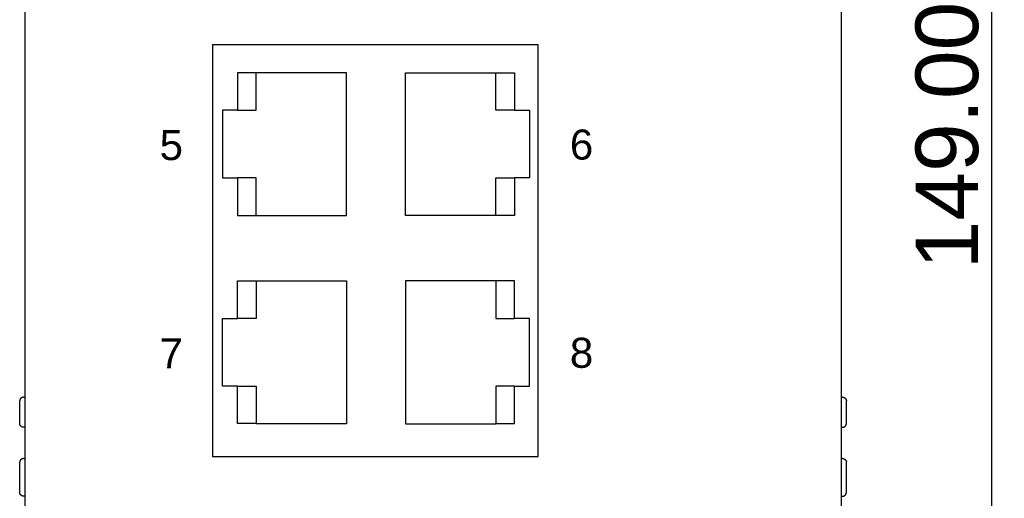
# Model space of a CAD drawing. Extents: x 5634 to 6145, y -878 to -510.
# Tile 4 of 28: x 5709 to 5787, y -702 to -663. Entities that reach past the tile are written whole.
import ezdxf

# ---------------------------------------------------------------- set-up
doc = ezdxf.new("R2010")
doc.units = 0
doc.header["$MEASUREMENT"] = 0
doc.header["$PDSIZE"] = -1
doc.layers.get('0').update_dxf_attribs({"linetype": 'CONTINUOUS'})
doc.layers.get('DEFPOINTS').update_dxf_attribs({"linetype": 'CONTINUOUS'})
doc.layers.add('0-0-9300-003', color=7, linetype='CONTINUOUS')
doc.styles.get("Standard").update_dxf_attribs({"font": 'txt.shx', "bigfont": 'lsp.shx'})
doc.styles.add('STYLE2', font='arial.ttf')
doc.dimstyles.get("Standard").update_dxf_attribs({"dimtxt": 0.18, "dimasz": 0.18, "dimexe": 0.18, "dimexo": 0.0625, "dimgap": 0.09, "dimtad": 0, "dimtih": 1, "dimtoh": 1, "dimdec": 4, "dimzin": 0, "dimdsep": 46, "dimtxsty": 'Standard', "dimcen": 0.09, "dimadec": 0, "dimazin": 0, "dimtfac": 1, "dimtdec": 4, "dimtofl": 0, "dimtmove": 0, "dimatfit": 0, "dimfxl": 1, "dimtolj": 1, "dimtzin": 0, "dimarcsym": 0})

# ---------------------------------------------------------------- blocks, each defined once
blk = doc.blocks.new('*D53')
at = {"layer": '0-0-9300-003', "color": 0, "linetype": 'Continuous', "lineweight": -2, "transparency": 16777216}
for p, q in [((5769.127, -597.034), (5787.413, -597.034)), ((5786.413, -743.53), (5786.413, -599.534)), ((5769.012, -746.03), (5787.413, -746.03))]:
    blk.add_line(p, q, dxfattribs=at)
at = {"layer": '0-0-9300-003', "color": 0, "linetype": 'Continuous', "transparency": 16777216}
for points in [[(5785.996, -599.534), (5786.83, -599.534), (5786.413, -597.034)], [(5785.996, -743.53), (5786.83, -743.53), (5786.413, -746.03)]]:
    blk.add_solid(points, dxfattribs=at)
at = {"layer": 'DEFPOINTS', "color": 0, "linetype": 'Continuous', "transparency": 16777216}
for p in [(5769.065, -597.034), (5786.413, -597.034), (5768.95, -746.03)]:
    blk.add_point(p, dxfattribs=at)
at = {"layer": '0-0-9300-003', "color": 0, "linetype": 'Continuous', "transparency": 16777216, "insert": (5782.86, -672.728), "char_height": 5, "attachment_point": 5, "rotation": 90, "style": 'STYLE2'}
blk.add_mtext('\\A1;149.00', dxfattribs=at)

msp = doc.modelspace()

# ---------------------------------------------------------------- linework, layer by layer
for p, q in [((5709.203, -605.59), (5709.203, -737.47)), ((5774.403, -737.47), (5774.403, -605.59)), ((5750.203, -665.5), (5724.203, -665.5)), ((5724.203, -665.5), (5724.203, -698.36)), ((5750.203, -698.36), (5750.203, -665.5)), ((5726.193, -667.73), (5726.193, -670.715)), ((5727.693, -667.73), (5726.193, -667.73)), ((5734.893, -667.715), (5727.693, -667.715)), ((5727.693, -667.715), (5727.693, -667.73)), ((5727.693, -670.715), (5727.693, -667.73)), ((5734.893, -679.115), (5734.893, -667.715)), ((5739.612, -667.715), (5746.812, -667.715)), ((5739.612, -679.115), (5739.612, -667.715)), ((5746.812, -667.715), (5746.812, -667.73)), ((5746.812, -670.715), (5746.812, -667.73)), ((5746.812, -667.73), (5748.312, -667.73)), ((5748.312, -667.73), (5748.312, -670.715)), ((5726.193, -670.715), (5724.993, -670.715)), ((5724.993, -670.715), (5724.993, -676.115)), ((5726.193, -670.715), (5727.693, -670.715)), ((5748.312, -670.715), (5746.812, -670.715)), ((5748.312, -670.715), (5749.512, -670.715)), ((5749.512, -670.715), (5749.512, -676.115)), ((5724.993, -676.115), (5726.193, -676.115)), ((5727.693, -676.115), (5726.193, -676.115)), ((5726.193, -676.115), (5726.193, -679.129)), ((5727.693, -679.129), (5727.693, -676.115)), ((5746.812, -679.129), (5746.812, -676.115)), ((5746.812, -676.115), (5748.312, -676.115)), ((5748.312, -676.115), (5748.312, -679.129)), ((5749.512, -676.115), (5748.312, -676.115)), ((5726.193, -679.129), (5727.693, -679.129)), ((5727.693, -679.115), (5734.893, -679.115)), ((5746.812, -679.115), (5739.612, -679.115)), ((5748.312, -679.129), (5746.812, -679.129)), ((5726.193, -687.345), (5726.193, -684.33)), ((5726.193, -684.33), (5727.693, -684.33)), ((5727.693, -684.33), (5727.693, -687.345)), ((5727.693, -684.345), (5734.893, -684.345)), ((5734.893, -684.345), (5734.893, -695.745)), ((5746.812, -684.345), (5739.612, -684.345)), ((5739.612, -684.345), (5739.612, -695.745)), ((5746.812, -684.33), (5746.812, -687.345)), ((5748.312, -684.33), (5746.812, -684.33)), ((5748.312, -687.345), (5748.312, -684.33)), ((5724.993, -687.345), (5726.193, -687.345)), ((5724.993, -692.745), (5724.993, -687.345)), ((5727.693, -687.345), (5726.193, -687.345)), ((5746.812, -687.345), (5748.312, -687.345)), ((5749.512, -687.345), (5748.312, -687.345)), ((5749.512, -692.745), (5749.512, -687.345)), ((5726.193, -692.745), (5724.993, -692.745)), ((5726.193, -695.73), (5726.193, -692.745)), ((5726.193, -692.745), (5727.693, -692.745)), ((5727.693, -692.745), (5727.693, -695.73)), ((5748.312, -692.745), (5746.812, -692.745)), ((5746.812, -692.745), (5746.812, -695.73)), ((5748.312, -695.73), (5748.312, -692.745)), ((5748.312, -692.745), (5749.512, -692.745)), ((5708.803, -695.73), (5708.803, -693.93)), ((5709.103, -693.63), (5709.203, -693.63)), ((5774.503, -693.63), (5774.403, -693.63)), ((5774.803, -695.73), (5774.803, -693.93)), ((5709.203, -696.03), (5709.103, -696.03)), ((5727.693, -695.73), (5726.193, -695.73)), ((5727.693, -695.745), (5727.693, -695.73)), ((5734.893, -695.745), (5727.693, -695.745)), ((5739.612, -695.745), (5746.812, -695.745)), ((5746.812, -695.745), (5746.812, -695.73)), ((5746.812, -695.73), (5748.312, -695.73)), ((5774.403, -696.03), (5774.503, -696.03)), ((5708.803, -701.23), (5708.803, -698.83)), ((5709.103, -698.53), (5709.203, -698.53)), ((5724.203, -698.36), (5750.203, -698.36)), ((5774.503, -698.53), (5774.403, -698.53)), ((5774.803, -701.23), (5774.803, -698.83)), ((5709.203, -701.53), (5709.103, -701.53)), ((5774.403, -701.53), (5774.503, -701.53))]:
    msp.add_line(p, q)
for points in [[(5709.101, -693.632, 0), (5709.101, -693.632, 0), (5709.101, -693.632, 0), (5709.091, -693.632, 0), (5709.091, -693.632, 0), (5709.091, -693.632, 0), (5709.081, -693.632, 0), (5709.081, -693.632, 0), (5709.081, -693.632, 0), (5709.071, -693.632, 0), (5709.071, -693.632, 0), (5709.071, -693.632, 0), (5709.061, -693.632, 0), (5709.061, -693.632, 0), (5709.061, -693.632, 0), (5709.061, -693.632, 0), (5709.051, -693.632, 0), (5709.051, -693.632, 0), (5709.051, -693.632, 0), (5709.041, -693.632, 0), (5709.041, -693.632, 0), (5709.041, -693.632, 0), (5709.031, -693.642, 0), (5709.031, -693.642, 0), (5709.031, -693.642, 0), (5709.031, -693.642, 0), (5709.021, -693.642, 0), (5709.021, -693.642, 0), (5709.021, -693.642, 0), (5709.021, -693.642, 0), (5709.011, -693.642, 0), (5709.011, -693.642, 0), (5709.011, -693.642, 0), (5709.001, -693.642, 0), (5709.001, -693.642, 0), (5709.001, -693.652, 0), (5709.001, -693.652, 0), (5708.991, -693.652, 0), (5708.991, -693.652, 0), (5708.991, -693.652, 0), (5708.991, -693.652, 0), (5708.981, -693.652, 0), (5708.981, -693.652, 0), (5708.981, -693.652, 0), (5708.981, -693.662, 0), (5708.971, -693.662, 0), (5708.971, -693.662, 0), (5708.971, -693.662, 0), (5708.971, -693.662, 0), (5708.961, -693.662, 0), (5708.961, -693.662, 0), (5708.961, -693.662, 0), (5708.961, -693.672, 0), (5708.951, -693.672, 0), (5708.951, -693.672, 0), (5708.951, -693.672, 0), (5708.951, -693.672, 0), (5708.951, -693.672, 0), (5708.941, -693.672, 0), (5708.941, -693.672, 0), (5708.941, -693.682, 0), (5708.941, -693.682, 0), (5708.931, -693.682, 0), (5708.931, -693.682, 0), (5708.931, -693.682, 0), (5708.931, -693.682, 0), (5708.931, -693.692, 0), (5708.921, -693.692, 0), (5708.921, -693.692, 0), (5708.921, -693.692, 0), (5708.921, -693.692, 0), (5708.921, -693.692, 0), (5708.911, -693.692, 0), (5708.911, -693.702, 0), (5708.911, -693.702, 0), (5708.911, -693.702, 0), (5708.911, -693.702, 0), (5708.901, -693.702, 0), (5708.901, -693.702, 0), (5708.901, -693.712, 0), (5708.901, -693.712, 0), (5708.901, -693.712, 0), (5708.891, -693.712, 0), (5708.891, -693.712, 0), (5708.891, -693.712, 0), (5708.891, -693.722, 0), (5708.891, -693.722, 0), (5708.891, -693.722, 0), (5708.881, -693.722, 0), (5708.881, -693.722, 0), (5708.881, -693.722, 0), (5708.881, -693.732, 0), (5708.881, -693.732, 0), (5708.881, -693.732, 0), (5708.881, -693.732, 0), (5708.871, -693.732, 0), (5708.871, -693.742, 0), (5708.871, -693.742, 0), (5708.871, -693.742, 0), (5708.871, -693.742, 0), (5708.871, -693.742, 0), (5708.861, -693.742, 0), (5708.861, -693.752, 0), (5708.861, -693.752, 0), (5708.861, -693.752, 0), (5708.861, -693.752, 0), (5708.861, -693.752, 0), (5708.861, -693.762, 0), (5708.861, -693.762, 0), (5708.851, -693.762, 0), (5708.851, -693.762, 0), (5708.851, -693.762, 0), (5708.851, -693.772, 0), (5708.851, -693.772, 0), (5708.851, -693.772, 0), (5708.851, -693.772, 0), (5708.851, -693.772, 0), (5708.841, -693.772, 0), (5708.841, -693.782, 0), (5708.841, -693.782, 0), (5708.841, -693.782, 0), (5708.841, -693.782, 0), (5708.841, -693.782, 0), (5708.841, -693.792, 0), (5708.841, -693.792, 0), (5708.841, -693.792, 0), (5708.831, -693.792, 0), (5708.831, -693.792, 0), (5708.831, -693.802, 0), (5708.831, -693.802, 0), (5708.831, -693.802, 0), (5708.831, -693.802, 0), (5708.831, -693.802, 0), (5708.831, -693.812, 0), (5708.831, -693.812, 0), (5708.831, -693.812, 0), (5708.831, -693.812, 0), (5708.821, -693.812, 0), (5708.821, -693.822, 0), (5708.821, -693.822, 0), (5708.821, -693.822, 0), (5708.821, -693.822, 0), (5708.821, -693.822, 0), (5708.821, -693.832, 0), (5708.821, -693.832, 0), (5708.821, -693.832, 0), (5708.821, -693.832, 0), (5708.821, -693.842, 0), (5708.821, -693.842, 0), (5708.821, -693.842, 0), (5708.811, -693.842, 0), (5708.811, -693.842, 0), (5708.811, -693.852, 0), (5708.811, -693.852, 0), (5708.811, -693.852, 0), (5708.811, -693.852, 0), (5708.811, -693.852, 0), (5708.811, -693.862, 0), (5708.811, -693.862, 0), (5708.811, -693.862, 0), (5708.811, -693.862, 0), (5708.811, -693.862, 0), (5708.811, -693.872, 0), (5708.811, -693.872, 0), (5708.811, -693.872, 0), (5708.811, -693.872, 0), (5708.811, -693.882, 0), (5708.811, -693.882, 0), (5708.811, -693.882, 0), (5708.811, -693.882, 0), (5708.811, -693.882, 0), (5708.811, -693.892, 0), (5708.801, -693.892, 0), (5708.801, -693.892, 0), (5708.801, -693.892, 0), (5708.801, -693.892, 0), (5708.801, -693.902, 0), (5708.801, -693.902, 0), (5708.801, -693.902, 0), (5708.801, -693.902, 0), (5708.801, -693.902, 0), (5708.801, -693.912, 0), (5708.801, -693.912, 0), (5708.801, -693.912, 0), (5708.801, -693.912, 0), (5708.801, -693.922, 0), (5708.801, -693.922, 0), (5708.801, -693.922, 0), (5708.801, -693.922, 0), (5708.801, -693.922, 0), (5708.801, -693.932, 0), (5708.801, -693.932, 0)], [(5774.501, -693.632, 0), (5774.511, -693.632, 0), (5774.511, -693.632, 0), (5774.511, -693.632, 0), (5774.511, -693.632, 0), (5774.521, -693.632, 0), (5774.521, -693.632, 0), (5774.521, -693.632, 0), (5774.531, -693.632, 0), (5774.531, -693.632, 0), (5774.531, -693.632, 0), (5774.541, -693.632, 0), (5774.541, -693.632, 0), (5774.541, -693.632, 0), (5774.551, -693.632, 0), (5774.551, -693.632, 0), (5774.551, -693.632, 0), (5774.551, -693.632, 0), (5774.561, -693.632, 0), (5774.561, -693.632, 0), (5774.561, -693.632, 0), (5774.571, -693.632, 0), (5774.571, -693.642, 0), (5774.571, -693.642, 0), (5774.571, -693.642, 0), (5774.581, -693.642, 0), (5774.581, -693.642, 0), (5774.581, -693.642, 0), (5774.591, -693.642, 0), (5774.591, -693.642, 0), (5774.591, -693.642, 0), (5774.591, -693.642, 0), (5774.601, -693.642, 0), (5774.601, -693.642, 0), (5774.601, -693.642, 0), (5774.601, -693.652, 0), (5774.611, -693.652, 0), (5774.611, -693.652, 0), (5774.611, -693.652, 0), (5774.621, -693.652, 0), (5774.621, -693.652, 0), (5774.621, -693.652, 0), (5774.621, -693.652, 0), (5774.631, -693.652, 0), (5774.631, -693.662, 0), (5774.631, -693.662, 0), (5774.631, -693.662, 0), (5774.641, -693.662, 0), (5774.641, -693.662, 0), (5774.641, -693.662, 0), (5774.641, -693.662, 0), (5774.641, -693.662, 0), (5774.651, -693.672, 0), (5774.651, -693.672, 0), (5774.651, -693.672, 0), (5774.651, -693.672, 0), (5774.661, -693.672, 0), (5774.661, -693.672, 0), (5774.661, -693.672, 0), (5774.661, -693.672, 0), (5774.671, -693.682, 0), (5774.671, -693.682, 0), (5774.671, -693.682, 0), (5774.671, -693.682, 0), (5774.671, -693.682, 0), (5774.681, -693.682, 0), (5774.681, -693.692, 0), (5774.681, -693.692, 0), (5774.681, -693.692, 0), (5774.681, -693.692, 0), (5774.691, -693.692, 0), (5774.691, -693.692, 0), (5774.691, -693.692, 0), (5774.691, -693.702, 0), (5774.691, -693.702, 0), (5774.701, -693.702, 0), (5774.701, -693.702, 0), (5774.701, -693.702, 0), (5774.701, -693.702, 0), (5774.701, -693.712, 0), (5774.711, -693.712, 0), (5774.711, -693.712, 0), (5774.711, -693.712, 0), (5774.711, -693.712, 0), (5774.711, -693.712, 0), (5774.711, -693.722, 0), (5774.721, -693.722, 0), (5774.721, -693.722, 0), (5774.721, -693.722, 0), (5774.721, -693.722, 0), (5774.721, -693.722, 0), (5774.721, -693.732, 0), (5774.731, -693.732, 0), (5774.731, -693.732, 0), (5774.731, -693.732, 0), (5774.731, -693.732, 0), (5774.731, -693.742, 0), (5774.731, -693.742, 0), (5774.741, -693.742, 0), (5774.741, -693.742, 0), (5774.741, -693.742, 0), (5774.741, -693.742, 0), (5774.741, -693.752, 0), (5774.741, -693.752, 0), (5774.741, -693.752, 0), (5774.751, -693.752, 0), (5774.751, -693.752, 0), (5774.751, -693.762, 0), (5774.751, -693.762, 0), (5774.751, -693.762, 0), (5774.751, -693.762, 0), (5774.751, -693.762, 0), (5774.751, -693.772, 0), (5774.761, -693.772, 0), (5774.761, -693.772, 0), (5774.761, -693.772, 0), (5774.761, -693.772, 0), (5774.761, -693.772, 0), (5774.761, -693.782, 0), (5774.761, -693.782, 0), (5774.761, -693.782, 0), (5774.761, -693.782, 0), (5774.771, -693.782, 0), (5774.771, -693.792, 0), (5774.771, -693.792, 0), (5774.771, -693.792, 0), (5774.771, -693.792, 0), (5774.771, -693.792, 0), (5774.771, -693.802, 0), (5774.771, -693.802, 0), (5774.771, -693.802, 0), (5774.771, -693.802, 0), (5774.781, -693.802, 0), (5774.781, -693.812, 0), (5774.781, -693.812, 0), (5774.781, -693.812, 0), (5774.781, -693.812, 0), (5774.781, -693.812, 0), (5774.781, -693.822, 0), (5774.781, -693.822, 0), (5774.781, -693.822, 0), (5774.781, -693.822, 0), (5774.781, -693.822, 0), (5774.781, -693.832, 0), (5774.791, -693.832, 0), (5774.791, -693.832, 0), (5774.791, -693.832, 0), (5774.791, -693.842, 0), (5774.791, -693.842, 0), (5774.791, -693.842, 0), (5774.791, -693.842, 0), (5774.791, -693.842, 0), (5774.791, -693.852, 0), (5774.791, -693.852, 0), (5774.791, -693.852, 0), (5774.791, -693.852, 0), (5774.791, -693.852, 0), (5774.791, -693.862, 0), (5774.791, -693.862, 0), (5774.791, -693.862, 0), (5774.791, -693.862, 0), (5774.801, -693.862, 0), (5774.801, -693.872, 0), (5774.801, -693.872, 0), (5774.801, -693.872, 0), (5774.801, -693.872, 0), (5774.801, -693.882, 0), (5774.801, -693.882, 0), (5774.801, -693.882, 0), (5774.801, -693.882, 0), (5774.801, -693.882, 0), (5774.801, -693.892, 0), (5774.801, -693.892, 0), (5774.801, -693.892, 0), (5774.801, -693.892, 0), (5774.801, -693.892, 0), (5774.801, -693.902, 0), (5774.801, -693.902, 0), (5774.801, -693.902, 0), (5774.801, -693.902, 0), (5774.801, -693.902, 0), (5774.801, -693.912, 0), (5774.801, -693.912, 0), (5774.801, -693.912, 0), (5774.801, -693.912, 0), (5774.801, -693.922, 0), (5774.801, -693.922, 0), (5774.801, -693.922, 0), (5774.801, -693.922, 0), (5774.801, -693.922, 0), (5774.801, -693.932, 0), (5774.801, -693.932, 0)], [(5709.101, -696.032, 0), (5709.101, -696.032, 0), (5709.101, -696.032, 0), (5709.091, -696.032, 0), (5709.091, -696.032, 0), (5709.091, -696.032, 0), (5709.081, -696.032, 0), (5709.081, -696.032, 0), (5709.081, -696.032, 0), (5709.071, -696.032, 0), (5709.071, -696.032, 0), (5709.071, -696.032, 0), (5709.061, -696.032, 0), (5709.061, -696.032, 0), (5709.061, -696.032, 0), (5709.061, -696.022, 0), (5709.051, -696.022, 0), (5709.051, -696.022, 0), (5709.051, -696.022, 0), (5709.041, -696.022, 0), (5709.041, -696.022, 0), (5709.041, -696.022, 0), (5709.031, -696.022, 0), (5709.031, -696.022, 0), (5709.031, -696.022, 0), (5709.031, -696.022, 0), (5709.021, -696.022, 0), (5709.021, -696.022, 0), (5709.021, -696.022, 0), (5709.021, -696.022, 0), (5709.011, -696.012, 0), (5709.011, -696.012, 0), (5709.011, -696.012, 0), (5709.001, -696.012, 0), (5709.001, -696.012, 0), (5709.001, -696.012, 0), (5709.001, -696.012, 0), (5708.991, -696.012, 0), (5708.991, -696.012, 0), (5708.991, -696.012, 0), (5708.991, -696.012, 0), (5708.981, -696.002, 0), (5708.981, -696.002, 0), (5708.981, -696.002, 0), (5708.981, -696.002, 0), (5708.971, -696.002, 0), (5708.971, -696.002, 0), (5708.971, -696.002, 0), (5708.971, -696.002, 0), (5708.961, -695.992, 0), (5708.961, -695.992, 0), (5708.961, -695.992, 0), (5708.961, -695.992, 0), (5708.951, -695.992, 0), (5708.951, -695.992, 0), (5708.951, -695.992, 0), (5708.951, -695.992, 0), (5708.951, -695.982, 0), (5708.941, -695.982, 0), (5708.941, -695.982, 0), (5708.941, -695.982, 0), (5708.941, -695.982, 0), (5708.931, -695.982, 0), (5708.931, -695.982, 0), (5708.931, -695.972, 0), (5708.931, -695.972, 0), (5708.931, -695.972, 0), (5708.921, -695.972, 0), (5708.921, -695.972, 0), (5708.921, -695.972, 0), (5708.921, -695.962, 0), (5708.921, -695.962, 0), (5708.911, -695.962, 0), (5708.911, -695.962, 0), (5708.911, -695.962, 0), (5708.911, -695.962, 0), (5708.911, -695.962, 0), (5708.901, -695.952, 0), (5708.901, -695.952, 0), (5708.901, -695.952, 0), (5708.901, -695.952, 0), (5708.901, -695.952, 0), (5708.891, -695.952, 0), (5708.891, -695.942, 0), (5708.891, -695.942, 0), (5708.891, -695.942, 0), (5708.891, -695.942, 0), (5708.891, -695.942, 0), (5708.881, -695.932, 0), (5708.881, -695.932, 0), (5708.881, -695.932, 0), (5708.881, -695.932, 0), (5708.881, -695.932, 0), (5708.881, -695.932, 0), (5708.881, -695.922, 0), (5708.871, -695.922, 0), (5708.871, -695.922, 0), (5708.871, -695.922, 0), (5708.871, -695.922, 0), (5708.871, -695.922, 0), (5708.871, -695.912, 0), (5708.861, -695.912, 0), (5708.861, -695.912, 0), (5708.861, -695.912, 0), (5708.861, -695.912, 0), (5708.861, -695.902, 0), (5708.861, -695.902, 0), (5708.861, -695.902, 0), (5708.861, -695.902, 0), (5708.851, -695.902, 0), (5708.851, -695.892, 0), (5708.851, -695.892, 0), (5708.851, -695.892, 0), (5708.851, -695.892, 0), (5708.851, -695.892, 0), (5708.851, -695.892, 0), (5708.851, -695.882, 0), (5708.841, -695.882, 0), (5708.841, -695.882, 0), (5708.841, -695.882, 0), (5708.841, -695.882, 0), (5708.841, -695.872, 0), (5708.841, -695.872, 0), (5708.841, -695.872, 0), (5708.841, -695.872, 0), (5708.841, -695.872, 0), (5708.831, -695.862, 0), (5708.831, -695.862, 0), (5708.831, -695.862, 0), (5708.831, -695.862, 0), (5708.831, -695.862, 0), (5708.831, -695.852, 0), (5708.831, -695.852, 0), (5708.831, -695.852, 0), (5708.831, -695.852, 0), (5708.831, -695.852, 0), (5708.831, -695.842, 0), (5708.821, -695.842, 0), (5708.821, -695.842, 0), (5708.821, -695.842, 0), (5708.821, -695.842, 0), (5708.821, -695.832, 0), (5708.821, -695.832, 0), (5708.821, -695.832, 0), (5708.821, -695.832, 0), (5708.821, -695.832, 0), (5708.821, -695.822, 0), (5708.821, -695.822, 0), (5708.821, -695.822, 0), (5708.821, -695.822, 0), (5708.811, -695.812, 0), (5708.811, -695.812, 0), (5708.811, -695.812, 0), (5708.811, -695.812, 0), (5708.811, -695.812, 0), (5708.811, -695.802, 0), (5708.811, -695.802, 0), (5708.811, -695.802, 0), (5708.811, -695.802, 0), (5708.811, -695.802, 0), (5708.811, -695.792, 0), (5708.811, -695.792, 0), (5708.811, -695.792, 0), (5708.811, -695.792, 0), (5708.811, -695.792, 0), (5708.811, -695.782, 0), (5708.811, -695.782, 0), (5708.811, -695.782, 0), (5708.811, -695.782, 0), (5708.811, -695.772, 0), (5708.811, -695.772, 0), (5708.811, -695.772, 0), (5708.801, -695.772, 0), (5708.801, -695.772, 0), (5708.801, -695.762, 0), (5708.801, -695.762, 0), (5708.801, -695.762, 0), (5708.801, -695.762, 0), (5708.801, -695.762, 0), (5708.801, -695.752, 0), (5708.801, -695.752, 0), (5708.801, -695.752, 0), (5708.801, -695.752, 0), (5708.801, -695.752, 0), (5708.801, -695.742, 0), (5708.801, -695.742, 0), (5708.801, -695.742, 0), (5708.801, -695.742, 0), (5708.801, -695.732, 0), (5708.801, -695.732, 0), (5708.801, -695.732, 0), (5708.801, -695.732, 0)], [(5774.501, -696.032, 0), (5774.511, -696.032, 0), (5774.511, -696.032, 0), (5774.511, -696.032, 0), (5774.511, -696.032, 0), (5774.521, -696.032, 0), (5774.521, -696.032, 0), (5774.521, -696.032, 0), (5774.531, -696.032, 0), (5774.531, -696.032, 0), (5774.531, -696.032, 0), (5774.541, -696.032, 0), (5774.541, -696.032, 0), (5774.541, -696.032, 0), (5774.551, -696.032, 0), (5774.551, -696.022, 0), (5774.551, -696.022, 0), (5774.551, -696.022, 0), (5774.561, -696.022, 0), (5774.561, -696.022, 0), (5774.561, -696.022, 0), (5774.571, -696.022, 0), (5774.571, -696.022, 0), (5774.571, -696.022, 0), (5774.571, -696.022, 0), (5774.581, -696.022, 0), (5774.581, -696.022, 0), (5774.581, -696.022, 0), (5774.591, -696.022, 0), (5774.591, -696.022, 0), (5774.591, -696.012, 0), (5774.591, -696.012, 0), (5774.601, -696.012, 0), (5774.601, -696.012, 0), (5774.601, -696.012, 0), (5774.601, -696.012, 0), (5774.611, -696.012, 0), (5774.611, -696.012, 0), (5774.611, -696.012, 0), (5774.621, -696.012, 0), (5774.621, -696.012, 0), (5774.621, -696.002, 0), (5774.621, -696.002, 0), (5774.631, -696.002, 0), (5774.631, -696.002, 0), (5774.631, -696.002, 0), (5774.631, -696.002, 0), (5774.641, -696.002, 0), (5774.641, -696.002, 0), (5774.641, -695.992, 0), (5774.641, -695.992, 0), (5774.641, -695.992, 0), (5774.651, -695.992, 0), (5774.651, -695.992, 0), (5774.651, -695.992, 0), (5774.651, -695.992, 0), (5774.661, -695.992, 0), (5774.661, -695.982, 0), (5774.661, -695.982, 0), (5774.661, -695.982, 0), (5774.671, -695.982, 0), (5774.671, -695.982, 0), (5774.671, -695.982, 0), (5774.671, -695.982, 0), (5774.671, -695.972, 0), (5774.681, -695.972, 0), (5774.681, -695.972, 0), (5774.681, -695.972, 0), (5774.681, -695.972, 0), (5774.681, -695.972, 0), (5774.691, -695.962, 0), (5774.691, -695.962, 0), (5774.691, -695.962, 0), (5774.691, -695.962, 0), (5774.691, -695.962, 0), (5774.701, -695.962, 0), (5774.701, -695.962, 0), (5774.701, -695.952, 0), (5774.701, -695.952, 0), (5774.701, -695.952, 0), (5774.711, -695.952, 0), (5774.711, -695.952, 0), (5774.711, -695.952, 0), (5774.711, -695.942, 0), (5774.711, -695.942, 0), (5774.711, -695.942, 0), (5774.721, -695.942, 0), (5774.721, -695.942, 0), (5774.721, -695.932, 0), (5774.721, -695.932, 0), (5774.721, -695.932, 0), (5774.721, -695.932, 0), (5774.731, -695.932, 0), (5774.731, -695.932, 0), (5774.731, -695.922, 0), (5774.731, -695.922, 0), (5774.731, -695.922, 0), (5774.731, -695.922, 0), (5774.741, -695.922, 0), (5774.741, -695.922, 0), (5774.741, -695.912, 0), (5774.741, -695.912, 0), (5774.741, -695.912, 0), (5774.741, -695.912, 0), (5774.741, -695.912, 0), (5774.751, -695.902, 0), (5774.751, -695.902, 0), (5774.751, -695.902, 0), (5774.751, -695.902, 0), (5774.751, -695.902, 0), (5774.751, -695.892, 0), (5774.751, -695.892, 0), (5774.751, -695.892, 0), (5774.761, -695.892, 0), (5774.761, -695.892, 0), (5774.761, -695.892, 0), (5774.761, -695.882, 0), (5774.761, -695.882, 0), (5774.761, -695.882, 0), (5774.761, -695.882, 0), (5774.761, -695.882, 0), (5774.761, -695.872, 0), (5774.771, -695.872, 0), (5774.771, -695.872, 0), (5774.771, -695.872, 0), (5774.771, -695.872, 0), (5774.771, -695.862, 0), (5774.771, -695.862, 0), (5774.771, -695.862, 0), (5774.771, -695.862, 0), (5774.771, -695.862, 0), (5774.771, -695.852, 0), (5774.781, -695.852, 0), (5774.781, -695.852, 0), (5774.781, -695.852, 0), (5774.781, -695.852, 0), (5774.781, -695.842, 0), (5774.781, -695.842, 0), (5774.781, -695.842, 0), (5774.781, -695.842, 0), (5774.781, -695.842, 0), (5774.781, -695.832, 0), (5774.781, -695.832, 0), (5774.781, -695.832, 0), (5774.791, -695.832, 0), (5774.791, -695.832, 0), (5774.791, -695.822, 0), (5774.791, -695.822, 0), (5774.791, -695.822, 0), (5774.791, -695.822, 0), (5774.791, -695.812, 0), (5774.791, -695.812, 0), (5774.791, -695.812, 0), (5774.791, -695.812, 0), (5774.791, -695.812, 0), (5774.791, -695.802, 0), (5774.791, -695.802, 0), (5774.791, -695.802, 0), (5774.791, -695.802, 0), (5774.791, -695.802, 0), (5774.791, -695.792, 0), (5774.801, -695.792, 0), (5774.801, -695.792, 0), (5774.801, -695.792, 0), (5774.801, -695.792, 0), (5774.801, -695.782, 0), (5774.801, -695.782, 0), (5774.801, -695.782, 0), (5774.801, -695.782, 0), (5774.801, -695.772, 0), (5774.801, -695.772, 0), (5774.801, -695.772, 0), (5774.801, -695.772, 0), (5774.801, -695.772, 0), (5774.801, -695.762, 0), (5774.801, -695.762, 0), (5774.801, -695.762, 0), (5774.801, -695.762, 0), (5774.801, -695.762, 0), (5774.801, -695.752, 0), (5774.801, -695.752, 0), (5774.801, -695.752, 0), (5774.801, -695.752, 0), (5774.801, -695.752, 0), (5774.801, -695.742, 0), (5774.801, -695.742, 0), (5774.801, -695.742, 0), (5774.801, -695.742, 0), (5774.801, -695.732, 0), (5774.801, -695.732, 0), (5774.801, -695.732, 0), (5774.801, -695.732, 0)], [(5709.101, -698.532, 0), (5709.101, -698.532, 0), (5709.101, -698.532, 0), (5709.091, -698.532, 0), (5709.091, -698.532, 0), (5709.091, -698.532, 0), (5709.081, -698.532, 0), (5709.081, -698.532, 0), (5709.081, -698.532, 0), (5709.071, -698.532, 0), (5709.071, -698.532, 0), (5709.071, -698.532, 0), (5709.061, -698.532, 0), (5709.061, -698.532, 0), (5709.061, -698.532, 0), (5709.061, -698.532, 0), (5709.051, -698.532, 0), (5709.051, -698.532, 0), (5709.051, -698.532, 0), (5709.041, -698.532, 0), (5709.041, -698.532, 0), (5709.041, -698.532, 0), (5709.031, -698.542, 0), (5709.031, -698.542, 0), (5709.031, -698.542, 0), (5709.031, -698.542, 0), (5709.021, -698.542, 0), (5709.021, -698.542, 0), (5709.021, -698.542, 0), (5709.021, -698.542, 0), (5709.011, -698.542, 0), (5709.011, -698.542, 0), (5709.011, -698.542, 0), (5709.001, -698.542, 0), (5709.001, -698.542, 0), (5709.001, -698.552, 0), (5709.001, -698.552, 0), (5708.991, -698.552, 0), (5708.991, -698.552, 0), (5708.991, -698.552, 0), (5708.991, -698.552, 0), (5708.981, -698.552, 0), (5708.981, -698.552, 0), (5708.981, -698.552, 0), (5708.981, -698.562, 0), (5708.971, -698.562, 0), (5708.971, -698.562, 0), (5708.971, -698.562, 0), (5708.971, -698.562, 0), (5708.961, -698.562, 0), (5708.961, -698.562, 0), (5708.961, -698.562, 0), (5708.961, -698.572, 0), (5708.951, -698.572, 0), (5708.951, -698.572, 0), (5708.951, -698.572, 0), (5708.951, -698.572, 0), (5708.951, -698.572, 0), (5708.941, -698.572, 0), (5708.941, -698.572, 0), (5708.941, -698.582, 0), (5708.941, -698.582, 0), (5708.931, -698.582, 0), (5708.931, -698.582, 0), (5708.931, -698.582, 0), (5708.931, -698.582, 0), (5708.931, -698.592, 0), (5708.921, -698.592, 0), (5708.921, -698.592, 0), (5708.921, -698.592, 0), (5708.921, -698.592, 0), (5708.921, -698.592, 0), (5708.911, -698.592, 0), (5708.911, -698.602, 0), (5708.911, -698.602, 0), (5708.911, -698.602, 0), (5708.911, -698.602, 0), (5708.901, -698.602, 0), (5708.901, -698.602, 0), (5708.901, -698.612, 0), (5708.901, -698.612, 0), (5708.901, -698.612, 0), (5708.891, -698.612, 0), (5708.891, -698.612, 0), (5708.891, -698.612, 0), (5708.891, -698.622, 0), (5708.891, -698.622, 0), (5708.891, -698.622, 0), (5708.881, -698.622, 0), (5708.881, -698.622, 0), (5708.881, -698.622, 0), (5708.881, -698.632, 0), (5708.881, -698.632, 0), (5708.881, -698.632, 0), (5708.881, -698.632, 0), (5708.871, -698.632, 0), (5708.871, -698.642, 0), (5708.871, -698.642, 0), (5708.871, -698.642, 0), (5708.871, -698.642, 0), (5708.871, -698.642, 0), (5708.861, -698.642, 0), (5708.861, -698.652, 0), (5708.861, -698.652, 0), (5708.861, -698.652, 0), (5708.861, -698.652, 0), (5708.861, -698.652, 0), (5708.861, -698.662, 0), (5708.861, -698.662, 0), (5708.851, -698.662, 0), (5708.851, -698.662, 0), (5708.851, -698.662, 0), (5708.851, -698.672, 0), (5708.851, -698.672, 0), (5708.851, -698.672, 0), (5708.851, -698.672, 0), (5708.851, -698.672, 0), (5708.841, -698.672, 0), (5708.841, -698.682, 0), (5708.841, -698.682, 0), (5708.841, -698.682, 0), (5708.841, -698.682, 0), (5708.841, -698.682, 0), (5708.841, -698.692, 0), (5708.841, -698.692, 0), (5708.841, -698.692, 0), (5708.831, -698.692, 0), (5708.831, -698.692, 0), (5708.831, -698.702, 0), (5708.831, -698.702, 0), (5708.831, -698.702, 0), (5708.831, -698.702, 0), (5708.831, -698.702, 0), (5708.831, -698.712, 0), (5708.831, -698.712, 0), (5708.831, -698.712, 0), (5708.831, -698.712, 0), (5708.821, -698.712, 0), (5708.821, -698.722, 0), (5708.821, -698.722, 0), (5708.821, -698.722, 0), (5708.821, -698.722, 0), (5708.821, -698.722, 0), (5708.821, -698.732, 0), (5708.821, -698.732, 0), (5708.821, -698.732, 0), (5708.821, -698.732, 0), (5708.821, -698.742, 0), (5708.821, -698.742, 0), (5708.821, -698.742, 0), (5708.811, -698.742, 0), (5708.811, -698.742, 0), (5708.811, -698.752, 0), (5708.811, -698.752, 0), (5708.811, -698.752, 0), (5708.811, -698.752, 0), (5708.811, -698.752, 0), (5708.811, -698.762, 0), (5708.811, -698.762, 0), (5708.811, -698.762, 0), (5708.811, -698.762, 0), (5708.811, -698.762, 0), (5708.811, -698.772, 0), (5708.811, -698.772, 0), (5708.811, -698.772, 0), (5708.811, -698.772, 0), (5708.811, -698.782, 0), (5708.811, -698.782, 0), (5708.811, -698.782, 0), (5708.811, -698.782, 0), (5708.811, -698.782, 0), (5708.811, -698.792, 0), (5708.801, -698.792, 0), (5708.801, -698.792, 0), (5708.801, -698.792, 0), (5708.801, -698.792, 0), (5708.801, -698.802, 0), (5708.801, -698.802, 0), (5708.801, -698.802, 0), (5708.801, -698.802, 0), (5708.801, -698.802, 0), (5708.801, -698.812, 0), (5708.801, -698.812, 0), (5708.801, -698.812, 0), (5708.801, -698.812, 0), (5708.801, -698.822, 0), (5708.801, -698.822, 0), (5708.801, -698.822, 0), (5708.801, -698.822, 0), (5708.801, -698.822, 0), (5708.801, -698.832, 0), (5708.801, -698.832, 0)], [(5774.501, -698.532, 0), (5774.511, -698.532, 0), (5774.511, -698.532, 0), (5774.511, -698.532, 0), (5774.511, -698.532, 0), (5774.521, -698.532, 0), (5774.521, -698.532, 0), (5774.521, -698.532, 0), (5774.531, -698.532, 0), (5774.531, -698.532, 0), (5774.531, -698.532, 0), (5774.541, -698.532, 0), (5774.541, -698.532, 0), (5774.541, -698.532, 0), (5774.551, -698.532, 0), (5774.551, -698.532, 0), (5774.551, -698.532, 0), (5774.551, -698.532, 0), (5774.561, -698.532, 0), (5774.561, -698.532, 0), (5774.561, -698.532, 0), (5774.571, -698.532, 0), (5774.571, -698.542, 0), (5774.571, -698.542, 0), (5774.571, -698.542, 0), (5774.581, -698.542, 0), (5774.581, -698.542, 0), (5774.581, -698.542, 0), (5774.591, -698.542, 0), (5774.591, -698.542, 0), (5774.591, -698.542, 0), (5774.591, -698.542, 0), (5774.601, -698.542, 0), (5774.601, -698.542, 0), (5774.601, -698.542, 0), (5774.601, -698.552, 0), (5774.611, -698.552, 0), (5774.611, -698.552, 0), (5774.611, -698.552, 0), (5774.621, -698.552, 0), (5774.621, -698.552, 0), (5774.621, -698.552, 0), (5774.621, -698.552, 0), (5774.631, -698.552, 0), (5774.631, -698.562, 0), (5774.631, -698.562, 0), (5774.631, -698.562, 0), (5774.641, -698.562, 0), (5774.641, -698.562, 0), (5774.641, -698.562, 0), (5774.641, -698.562, 0), (5774.641, -698.562, 0), (5774.651, -698.572, 0), (5774.651, -698.572, 0), (5774.651, -698.572, 0), (5774.651, -698.572, 0), (5774.661, -698.572, 0), (5774.661, -698.572, 0), (5774.661, -698.572, 0), (5774.661, -698.572, 0), (5774.671, -698.582, 0), (5774.671, -698.582, 0), (5774.671, -698.582, 0), (5774.671, -698.582, 0), (5774.671, -698.582, 0), (5774.681, -698.582, 0), (5774.681, -698.592, 0), (5774.681, -698.592, 0), (5774.681, -698.592, 0), (5774.681, -698.592, 0), (5774.691, -698.592, 0), (5774.691, -698.592, 0), (5774.691, -698.592, 0), (5774.691, -698.602, 0), (5774.691, -698.602, 0), (5774.701, -698.602, 0), (5774.701, -698.602, 0), (5774.701, -698.602, 0), (5774.701, -698.602, 0), (5774.701, -698.612, 0), (5774.711, -698.612, 0), (5774.711, -698.612, 0), (5774.711, -698.612, 0), (5774.711, -698.612, 0), (5774.711, -698.612, 0), (5774.711, -698.622, 0), (5774.721, -698.622, 0), (5774.721, -698.622, 0), (5774.721, -698.622, 0), (5774.721, -698.622, 0), (5774.721, -698.622, 0), (5774.721, -698.632, 0), (5774.731, -698.632, 0), (5774.731, -698.632, 0), (5774.731, -698.632, 0), (5774.731, -698.632, 0), (5774.731, -698.642, 0), (5774.731, -698.642, 0), (5774.741, -698.642, 0), (5774.741, -698.642, 0), (5774.741, -698.642, 0), (5774.741, -698.642, 0), (5774.741, -698.652, 0), (5774.741, -698.652, 0), (5774.741, -698.652, 0), (5774.751, -698.652, 0), (5774.751, -698.652, 0), (5774.751, -698.662, 0), (5774.751, -698.662, 0), (5774.751, -698.662, 0), (5774.751, -698.662, 0), (5774.751, -698.662, 0), (5774.751, -698.672, 0), (5774.761, -698.672, 0), (5774.761, -698.672, 0), (5774.761, -698.672, 0), (5774.761, -698.672, 0), (5774.761, -698.672, 0), (5774.761, -698.682, 0), (5774.761, -698.682, 0), (5774.761, -698.682, 0), (5774.761, -698.682, 0), (5774.771, -698.682, 0), (5774.771, -698.692, 0), (5774.771, -698.692, 0), (5774.771, -698.692, 0), (5774.771, -698.692, 0), (5774.771, -698.692, 0), (5774.771, -698.702, 0), (5774.771, -698.702, 0), (5774.771, -698.702, 0), (5774.771, -698.702, 0), (5774.781, -698.702, 0), (5774.781, -698.712, 0), (5774.781, -698.712, 0), (5774.781, -698.712, 0), (5774.781, -698.712, 0), (5774.781, -698.712, 0), (5774.781, -698.722, 0), (5774.781, -698.722, 0), (5774.781, -698.722, 0), (5774.781, -698.722, 0), (5774.781, -698.722, 0), (5774.781, -698.732, 0), (5774.791, -698.732, 0), (5774.791, -698.732, 0), (5774.791, -698.732, 0), (5774.791, -698.742, 0), (5774.791, -698.742, 0), (5774.791, -698.742, 0), (5774.791, -698.742, 0), (5774.791, -698.742, 0), (5774.791, -698.752, 0), (5774.791, -698.752, 0), (5774.791, -698.752, 0), (5774.791, -698.752, 0), (5774.791, -698.752, 0), (5774.791, -698.762, 0), (5774.791, -698.762, 0), (5774.791, -698.762, 0), (5774.791, -698.762, 0), (5774.801, -698.762, 0), (5774.801, -698.772, 0), (5774.801, -698.772, 0), (5774.801, -698.772, 0), (5774.801, -698.772, 0), (5774.801, -698.782, 0), (5774.801, -698.782, 0), (5774.801, -698.782, 0), (5774.801, -698.782, 0), (5774.801, -698.782, 0), (5774.801, -698.792, 0), (5774.801, -698.792, 0), (5774.801, -698.792, 0), (5774.801, -698.792, 0), (5774.801, -698.792, 0), (5774.801, -698.802, 0), (5774.801, -698.802, 0), (5774.801, -698.802, 0), (5774.801, -698.802, 0), (5774.801, -698.802, 0), (5774.801, -698.812, 0), (5774.801, -698.812, 0), (5774.801, -698.812, 0), (5774.801, -698.812, 0), (5774.801, -698.822, 0), (5774.801, -698.822, 0), (5774.801, -698.822, 0), (5774.801, -698.822, 0), (5774.801, -698.822, 0), (5774.801, -698.832, 0), (5774.801, -698.832, 0)], [(5709.101, -701.532, 0), (5709.101, -701.532, 0), (5709.101, -701.532, 0), (5709.091, -701.532, 0), (5709.091, -701.532, 0), (5709.091, -701.532, 0), (5709.081, -701.532, 0), (5709.081, -701.532, 0), (5709.081, -701.532, 0), (5709.071, -701.532, 0), (5709.071, -701.532, 0), (5709.071, -701.532, 0), (5709.061, -701.532, 0), (5709.061, -701.532, 0), (5709.061, -701.532, 0), (5709.061, -701.522, 0), (5709.051, -701.522, 0), (5709.051, -701.522, 0), (5709.051, -701.522, 0), (5709.041, -701.522, 0), (5709.041, -701.522, 0), (5709.041, -701.522, 0), (5709.031, -701.522, 0), (5709.031, -701.522, 0), (5709.031, -701.522, 0), (5709.031, -701.522, 0), (5709.021, -701.522, 0), (5709.021, -701.522, 0), (5709.021, -701.522, 0), (5709.021, -701.522, 0), (5709.011, -701.512, 0), (5709.011, -701.512, 0), (5709.011, -701.512, 0), (5709.001, -701.512, 0), (5709.001, -701.512, 0), (5709.001, -701.512, 0), (5709.001, -701.512, 0), (5708.991, -701.512, 0), (5708.991, -701.512, 0), (5708.991, -701.512, 0), (5708.991, -701.512, 0), (5708.981, -701.502, 0), (5708.981, -701.502, 0), (5708.981, -701.502, 0), (5708.981, -701.502, 0), (5708.971, -701.502, 0), (5708.971, -701.502, 0), (5708.971, -701.502, 0), (5708.971, -701.502, 0), (5708.961, -701.492, 0), (5708.961, -701.492, 0), (5708.961, -701.492, 0), (5708.961, -701.492, 0), (5708.951, -701.492, 0), (5708.951, -701.492, 0), (5708.951, -701.492, 0), (5708.951, -701.492, 0), (5708.951, -701.482, 0), (5708.941, -701.482, 0), (5708.941, -701.482, 0), (5708.941, -701.482, 0), (5708.941, -701.482, 0), (5708.931, -701.482, 0), (5708.931, -701.482, 0), (5708.931, -701.472, 0), (5708.931, -701.472, 0), (5708.931, -701.472, 0), (5708.921, -701.472, 0), (5708.921, -701.472, 0), (5708.921, -701.472, 0), (5708.921, -701.462, 0), (5708.921, -701.462, 0), (5708.911, -701.462, 0), (5708.911, -701.462, 0), (5708.911, -701.462, 0), (5708.911, -701.462, 0), (5708.911, -701.462, 0), (5708.901, -701.452, 0), (5708.901, -701.452, 0), (5708.901, -701.452, 0), (5708.901, -701.452, 0), (5708.901, -701.452, 0), (5708.891, -701.452, 0), (5708.891, -701.442, 0), (5708.891, -701.442, 0), (5708.891, -701.442, 0), (5708.891, -701.442, 0), (5708.891, -701.442, 0), (5708.881, -701.432, 0), (5708.881, -701.432, 0), (5708.881, -701.432, 0), (5708.881, -701.432, 0), (5708.881, -701.432, 0), (5708.881, -701.432, 0), (5708.881, -701.422, 0), (5708.871, -701.422, 0), (5708.871, -701.422, 0), (5708.871, -701.422, 0), (5708.871, -701.422, 0), (5708.871, -701.422, 0), (5708.871, -701.412, 0), (5708.861, -701.412, 0), (5708.861, -701.412, 0), (5708.861, -701.412, 0), (5708.861, -701.412, 0), (5708.861, -701.402, 0), (5708.861, -701.402, 0), (5708.861, -701.402, 0), (5708.861, -701.402, 0), (5708.851, -701.402, 0), (5708.851, -701.392, 0), (5708.851, -701.392, 0), (5708.851, -701.392, 0), (5708.851, -701.392, 0), (5708.851, -701.392, 0), (5708.851, -701.392, 0), (5708.851, -701.382, 0), (5708.841, -701.382, 0), (5708.841, -701.382, 0), (5708.841, -701.382, 0), (5708.841, -701.382, 0), (5708.841, -701.372, 0), (5708.841, -701.372, 0), (5708.841, -701.372, 0), (5708.841, -701.372, 0), (5708.841, -701.372, 0), (5708.831, -701.362, 0), (5708.831, -701.362, 0), (5708.831, -701.362, 0), (5708.831, -701.362, 0), (5708.831, -701.362, 0), (5708.831, -701.352, 0), (5708.831, -701.352, 0), (5708.831, -701.352, 0), (5708.831, -701.352, 0), (5708.831, -701.352, 0), (5708.831, -701.342, 0), (5708.821, -701.342, 0), (5708.821, -701.342, 0), (5708.821, -701.342, 0), (5708.821, -701.342, 0), (5708.821, -701.332, 0), (5708.821, -701.332, 0), (5708.821, -701.332, 0), (5708.821, -701.332, 0), (5708.821, -701.332, 0), (5708.821, -701.322, 0), (5708.821, -701.322, 0), (5708.821, -701.322, 0), (5708.821, -701.322, 0), (5708.811, -701.312, 0), (5708.811, -701.312, 0), (5708.811, -701.312, 0), (5708.811, -701.312, 0), (5708.811, -701.312, 0), (5708.811, -701.302, 0), (5708.811, -701.302, 0), (5708.811, -701.302, 0), (5708.811, -701.302, 0), (5708.811, -701.302, 0), (5708.811, -701.292, 0), (5708.811, -701.292, 0), (5708.811, -701.292, 0), (5708.811, -701.292, 0), (5708.811, -701.292, 0), (5708.811, -701.282, 0), (5708.811, -701.282, 0), (5708.811, -701.282, 0), (5708.811, -701.282, 0), (5708.811, -701.272, 0), (5708.811, -701.272, 0), (5708.811, -701.272, 0), (5708.801, -701.272, 0), (5708.801, -701.272, 0), (5708.801, -701.262, 0), (5708.801, -701.262, 0), (5708.801, -701.262, 0), (5708.801, -701.262, 0), (5708.801, -701.262, 0), (5708.801, -701.252, 0), (5708.801, -701.252, 0), (5708.801, -701.252, 0), (5708.801, -701.252, 0), (5708.801, -701.252, 0), (5708.801, -701.242, 0), (5708.801, -701.242, 0), (5708.801, -701.242, 0), (5708.801, -701.242, 0), (5708.801, -701.232, 0), (5708.801, -701.232, 0), (5708.801, -701.232, 0), (5708.801, -701.232, 0)], [(5774.501, -701.532, 0), (5774.511, -701.532, 0), (5774.511, -701.532, 0), (5774.511, -701.532, 0), (5774.511, -701.532, 0), (5774.521, -701.532, 0), (5774.521, -701.532, 0), (5774.521, -701.532, 0), (5774.531, -701.532, 0), (5774.531, -701.532, 0), (5774.531, -701.532, 0), (5774.541, -701.532, 0), (5774.541, -701.532, 0), (5774.541, -701.532, 0), (5774.551, -701.532, 0), (5774.551, -701.522, 0), (5774.551, -701.522, 0), (5774.551, -701.522, 0), (5774.561, -701.522, 0), (5774.561, -701.522, 0), (5774.561, -701.522, 0), (5774.571, -701.522, 0), (5774.571, -701.522, 0), (5774.571, -701.522, 0), (5774.571, -701.522, 0), (5774.581, -701.522, 0), (5774.581, -701.522, 0), (5774.581, -701.522, 0), (5774.591, -701.522, 0), (5774.591, -701.522, 0), (5774.591, -701.512, 0), (5774.591, -701.512, 0), (5774.601, -701.512, 0), (5774.601, -701.512, 0), (5774.601, -701.512, 0), (5774.601, -701.512, 0), (5774.611, -701.512, 0), (5774.611, -701.512, 0), (5774.611, -701.512, 0), (5774.621, -701.512, 0), (5774.621, -701.512, 0), (5774.621, -701.502, 0), (5774.621, -701.502, 0), (5774.631, -701.502, 0), (5774.631, -701.502, 0), (5774.631, -701.502, 0), (5774.631, -701.502, 0), (5774.641, -701.502, 0), (5774.641, -701.502, 0), (5774.641, -701.492, 0), (5774.641, -701.492, 0), (5774.641, -701.492, 0), (5774.651, -701.492, 0), (5774.651, -701.492, 0), (5774.651, -701.492, 0), (5774.651, -701.492, 0), (5774.661, -701.492, 0), (5774.661, -701.482, 0), (5774.661, -701.482, 0), (5774.661, -701.482, 0), (5774.671, -701.482, 0), (5774.671, -701.482, 0), (5774.671, -701.482, 0), (5774.671, -701.482, 0), (5774.671, -701.472, 0), (5774.681, -701.472, 0), (5774.681, -701.472, 0), (5774.681, -701.472, 0), (5774.681, -701.472, 0), (5774.681, -701.472, 0), (5774.691, -701.462, 0), (5774.691, -701.462, 0), (5774.691, -701.462, 0), (5774.691, -701.462, 0), (5774.691, -701.462, 0), (5774.701, -701.462, 0), (5774.701, -701.462, 0), (5774.701, -701.452, 0), (5774.701, -701.452, 0), (5774.701, -701.452, 0), (5774.711, -701.452, 0), (5774.711, -701.452, 0), (5774.711, -701.452, 0), (5774.711, -701.442, 0), (5774.711, -701.442, 0), (5774.711, -701.442, 0), (5774.721, -701.442, 0), (5774.721, -701.442, 0), (5774.721, -701.432, 0), (5774.721, -701.432, 0), (5774.721, -701.432, 0), (5774.721, -701.432, 0), (5774.731, -701.432, 0), (5774.731, -701.432, 0), (5774.731, -701.422, 0), (5774.731, -701.422, 0), (5774.731, -701.422, 0), (5774.731, -701.422, 0), (5774.741, -701.422, 0), (5774.741, -701.422, 0), (5774.741, -701.412, 0), (5774.741, -701.412, 0), (5774.741, -701.412, 0), (5774.741, -701.412, 0), (5774.741, -701.412, 0), (5774.751, -701.402, 0), (5774.751, -701.402, 0), (5774.751, -701.402, 0), (5774.751, -701.402, 0), (5774.751, -701.402, 0), (5774.751, -701.392, 0), (5774.751, -701.392, 0), (5774.751, -701.392, 0), (5774.761, -701.392, 0), (5774.761, -701.392, 0), (5774.761, -701.392, 0), (5774.761, -701.382, 0), (5774.761, -701.382, 0), (5774.761, -701.382, 0), (5774.761, -701.382, 0), (5774.761, -701.382, 0), (5774.761, -701.372, 0), (5774.771, -701.372, 0), (5774.771, -701.372, 0), (5774.771, -701.372, 0), (5774.771, -701.372, 0), (5774.771, -701.362, 0), (5774.771, -701.362, 0), (5774.771, -701.362, 0), (5774.771, -701.362, 0), (5774.771, -701.362, 0), (5774.771, -701.352, 0), (5774.781, -701.352, 0), (5774.781, -701.352, 0), (5774.781, -701.352, 0), (5774.781, -701.352, 0), (5774.781, -701.342, 0), (5774.781, -701.342, 0), (5774.781, -701.342, 0), (5774.781, -701.342, 0), (5774.781, -701.342, 0), (5774.781, -701.332, 0), (5774.781, -701.332, 0), (5774.781, -701.332, 0), (5774.791, -701.332, 0), (5774.791, -701.332, 0), (5774.791, -701.322, 0), (5774.791, -701.322, 0), (5774.791, -701.322, 0), (5774.791, -701.322, 0), (5774.791, -701.312, 0), (5774.791, -701.312, 0), (5774.791, -701.312, 0), (5774.791, -701.312, 0), (5774.791, -701.312, 0), (5774.791, -701.302, 0), (5774.791, -701.302, 0), (5774.791, -701.302, 0), (5774.791, -701.302, 0), (5774.791, -701.302, 0), (5774.791, -701.292, 0), (5774.801, -701.292, 0), (5774.801, -701.292, 0), (5774.801, -701.292, 0), (5774.801, -701.292, 0), (5774.801, -701.282, 0), (5774.801, -701.282, 0), (5774.801, -701.282, 0), (5774.801, -701.282, 0), (5774.801, -701.272, 0), (5774.801, -701.272, 0), (5774.801, -701.272, 0), (5774.801, -701.272, 0), (5774.801, -701.272, 0), (5774.801, -701.262, 0), (5774.801, -701.262, 0), (5774.801, -701.262, 0), (5774.801, -701.262, 0), (5774.801, -701.262, 0), (5774.801, -701.252, 0), (5774.801, -701.252, 0), (5774.801, -701.252, 0), (5774.801, -701.252, 0), (5774.801, -701.252, 0), (5774.801, -701.242, 0), (5774.801, -701.242, 0), (5774.801, -701.242, 0), (5774.801, -701.242, 0), (5774.801, -701.232, 0), (5774.801, -701.232, 0), (5774.801, -701.232, 0), (5774.801, -701.232, 0)]]:
    msp.add_polyline3d(points)

# ---------------------------------------------------------------- texts
at = {"style": 'STYLE2'}
for s, p in [('5', (5719.973, -674.693)), ('6', (5752.727, -674.653)), ('7', (5719.973, -691.323)), ('8', (5752.727, -691.283))]:
    msp.add_text(s, height=2.4, dxfattribs=at).set_placement(p)

# ---------------------------------------------------------------- dimensions: what is measured, and where the dimension line sits
at = {"layer": '0-0-9300-003', "color": 7, "linetype": 'Continuous'}
dim = msp.add_linear_dim(base=(5786.413, -597.034), p1=(5768.95, -746.03), p2=(5769.065, -597.034), angle=90, dimstyle='Standard', override={"dimtxt": 5, "dimasz": 2.5, "dimexe": 1, "dimgap": 1, "dimtad": 1, "dimtih": 0, "dimtoh": 0, "dimdec": 2, "dimtxsty": 'STYLE2', "dimcen": 0, "dimtp": 0.1, "dimtm": 0.1, "dimtfac": 0.6, "dimtdec": 2}, dxfattribs=at)
dim.commit()
dim.dimension.update_dxf_attribs({"geometry": '*D53', "text_midpoint": (5786.413, -672.728), "dimtype": 160})

doc.saveas('drawing.dxf')
